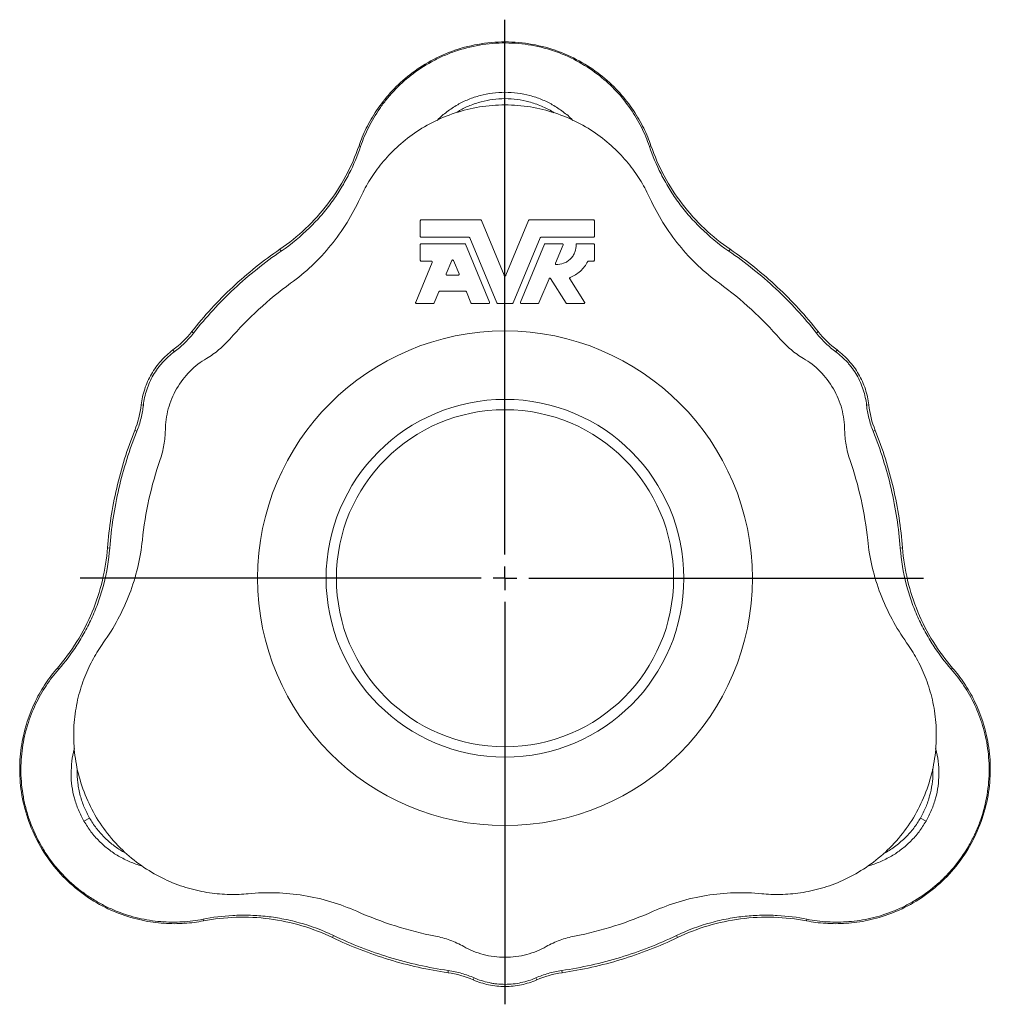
# Model space of a CAD drawing. Header units: millimetres. Extents: x 113 to 719, y 52 to 537.
# Tile 5 of 5: x 514 to 719, y 329 to 537. Entities that reach past the tile are written whole.
import ezdxf

# ---------------------------------------------------------------- set-up
doc = ezdxf.new("R2010")
doc.units = ezdxf.units.MM
doc.layers.add('FORMAT', color=7, linetype='Continuous')

# ---------------------------------------------------------------- blocks, each defined once
blk = doc.blocks.new('SW_CENTERMARKSYMBOL_0')
at = {"layer": 'FORMAT', "color": 0}
for p, q in [((0, 5), (0, 117.65)), ((0, 0), (0, 2.5)), ((-5, 0), (-89.49, 0)), ((0, 0), (-2.5, 0)), ((0, 0), (0, -2.5)), ((0, 0), (2.5, 0)), ((5, 0), (88.15, 0)), ((0, -5), (0, -89.74))]:
    blk.add_line(p, q, dxfattribs=at)

msp = doc.modelspace()

# ---------------------------------------------------------------- linework, layer by layer
at = {"color": 7, "linetype": 'Continuous', "lineweight": 15}
for p, q in [((616.61, 519.88), (616.61, 521.23)), ((598.78, 490.85), (598.78, 494.15)), ((598.97, 494.34), (611.49, 494.34)), ((611.66, 494.22), (616.44, 482.67)), ((616.78, 482.67), (621.57, 494.22)), ((621.74, 494.34), (635.25, 494.34)), ((635.43, 494.15), (635.43, 490.85)), ((609.04, 490.67), (598.97, 490.67)), ((614.88, 476.86), (609.21, 490.56)), ((624.02, 490.56), (618.34, 476.86)), ((635.25, 490.67), (624.19, 490.67)), ((598.78, 485.84), (598.78, 489.14)), ((598.97, 489.32), (608.13, 489.32)), ((608.3, 489.21), (613.36, 477)), ((619.86, 477), (624.92, 489.21)), ((625.09, 489.32), (628.66, 489.32)), ((628.83, 489.07), (627.23, 485.2)), ((631.76, 489.32), (635.25, 489.32)), ((635.43, 489.14), (635.43, 485.84)), ((597.81, 477), (601.29, 485.4)), ((601.12, 485.65), (598.97, 485.65)), ((604.24, 482.95), (605.41, 485.79)), ((605.75, 485.79), (606.93, 482.95)), ((635.25, 485.65), (634.19, 485.65)), ((606.76, 482.7), (604.41, 482.7)), ((625.88, 481.95), (623.77, 476.86)), ((629.48, 476.83), (626.2, 481.98)), ((630.24, 481.93), (633.36, 477.03)), ((602.68, 479.2), (601.71, 476.86)), ((608.31, 479.31), (602.85, 479.31)), ((609.45, 476.86), (608.48, 479.2)), ((601.55, 476.75), (597.98, 476.75)), ((613.19, 476.75), (609.62, 476.75)), ((618.17, 476.75), (615.05, 476.75)), ((623.6, 476.75), (620.03, 476.75)), ((633.21, 476.75), (629.64, 476.75)), ((529.13, 368.35), (527.96, 367.68)), ((704.1, 368.35), (705.27, 367.68))]:
    msp.add_line(p, q, dxfattribs=at)
at = {"color": 8, "linetype": 'Continuous', "lineweight": 0}
for p, q in [((585.87, 509.95), (586.21, 509.83)), ((647.35, 509.95), (647.01, 509.83)), ((569.21, 488.15), (569.48, 487.76)), ((664.01, 488.15), (663.74, 487.76)), ((550.66, 470.8), (551.03, 470.51)), ((682.56, 470.8), (682.19, 470.51)), ((546.68, 466.94), (546.96, 466.57)), ((686.54, 466.94), (686.26, 466.57)), ((540.01, 455.38), (540.47, 455.33)), ((693.21, 455.38), (692.75, 455.33)), ((538.65, 450.01), (539.09, 449.83)), ((694.57, 450.01), (694.13, 449.83)), ((532.91, 425.26), (533.38, 425.23)), ((700.32, 425.26), (699.84, 425.23)), ((522.36, 399.94), (522.63, 399.7)), ((710.87, 399.94), (710.59, 399.7)), ((553.1, 346.69), (553.03, 347.05)), ((680.12, 346.69), (680.19, 347.05)), ((580.3, 343.17), (580.51, 343.6)), ((652.92, 343.17), (652.71, 343.6)), ((604.61, 335.78), (604.67, 336.24)), ((628.62, 335.78), (628.55, 336.24)), ((609.94, 334.26), (610.12, 334.69)), ((623.28, 334.26), (623.1, 334.69))]:
    msp.add_line(p, q, dxfattribs=at)
at = {"color": 7, "linetype": 'Continuous', "lineweight": 15}
for radius in [52.09, 37.67, 35.5]:
    msp.add_circle((616.61, 418.86), radius, dxfattribs=at)
for points, knots in [([(585.87, 509.95), (586.29, 511.16), (586.8, 512.4), (588.02, 514.89), (588.74, 516.15), (590.42, 518.65), (591.37, 519.88), (593.53, 522.28), (594.73, 523.43), (597.39, 525.59), (598.84, 526.6), (601.96, 528.4), (603.63, 529.18), (607.15, 530.47), (608.98, 530.98), (612.75, 531.65), (614.68, 531.82), (618.54, 531.82), (620.47, 531.65), (624.24, 530.98), (626.08, 530.47), (629.59, 529.18), (631.26, 528.4), (634.38, 526.6), (635.84, 525.59), (638.49, 523.43), (639.7, 522.28), (641.85, 519.88), (642.81, 518.65), (644.48, 516.15), (645.2, 514.89), (646.43, 512.4), (646.93, 511.16), (647.35, 509.95)], [0, 0, 0, 0, 0.0625, 0.0625, 0.125, 0.125, 0.1875, 0.1875, 0.25, 0.25, 0.3125, 0.3125, 0.375, 0.375, 0.4375, 0.4375, 0.5, 0.5, 0.5625, 0.5625, 0.625, 0.625, 0.6875, 0.6875, 0.75, 0.75, 0.8125, 0.8125, 0.875, 0.875, 0.9375, 0.9375, 1, 1, 1, 1]), ([(647.01, 509.83), (646.54, 511.2), (645.99, 512.55), (644.67, 515.18), (643.91, 516.47), (642.17, 518.99), (641.2, 520.22), (638.99, 522.58), (637.79, 523.69), (635.17, 525.75), (633.76, 526.7), (630.7, 528.4), (629.11, 529.13), (625.77, 530.33), (624.02, 530.79), (620.39, 531.44), (618.56, 531.6), (615.81, 531.61), (614.89, 531.57), (613.06, 531.42), (612.13, 531.31), (609.42, 530.84), (607.67, 530.39), (605.55, 529.65), (605.13, 529.49), (604.3, 529.16), (603.88, 528.98), (602.67, 528.44), (601.89, 528.04), (599.61, 526.79), (598.18, 525.85), (595.52, 523.77), (594.31, 522.66), (592.66, 520.9), (592.14, 520.3), (591.15, 519.07), (590.67, 518.44), (589.35, 516.53), (588.58, 515.22), (587.24, 512.56), (586.68, 511.2), (586.21, 509.83)], [0, 0, 0, 0, 0.0625, 0.0625, 0.125, 0.125, 0.1875, 0.1875, 0.25, 0.25, 0.3125, 0.3125, 0.375, 0.375, 0.4375, 0.4375, 0.5, 0.5, 0.53125, 0.53125, 0.5625, 0.5625, 0.625, 0.625, 0.640625, 0.640625, 0.65625, 0.65625, 0.6875, 0.6875, 0.75, 0.75, 0.8125, 0.8125, 0.84375, 0.84375, 0.875, 0.875, 0.9375, 0.9375, 1, 1, 1, 1]), ([(616.61, 521.23), (615.73, 521.2), (613.96, 521.13), (611.36, 520.59), (608.9, 519.76), (606.52, 518.61), (604.38, 517.13), (602.93, 516), (602.37, 515.33), (602.34, 515.29)], [0, 0, 0, 0, 0.157898, 0.315891, 0.476047, 0.6363, 0.812874, 0.989567, 1, 1, 1, 1]), ([(616.61, 521.23), (617.5, 521.2), (619.27, 521.13), (621.86, 520.59), (624.33, 519.76), (626.7, 518.61), (628.85, 517.13), (630.3, 516), (630.85, 515.33), (630.88, 515.29)], [0, 0, 0, 0, 0.157898, 0.315891, 0.476047, 0.6363, 0.812874, 0.989567, 1, 1, 1, 1]), ([(647.13, 498.9), (646.6, 500.06), (645.99, 501.23), (644.58, 503.57), (643.77, 504.73), (641.96, 507.02), (640.95, 508.14), (638.72, 510.28), (637.49, 511.31), (634.85, 513.21), (633.42, 514.09), (630.4, 515.64), (628.8, 516.31), (625.47, 517.41), (623.74, 517.84), (620.21, 518.41), (618.41, 518.56), (614.81, 518.56), (613.01, 518.41), (609.49, 517.84), (607.76, 517.41), (604.43, 516.31), (602.83, 515.64), (599.8, 514.09), (598.38, 513.21), (595.73, 511.31), (594.51, 510.28), (592.27, 508.14), (591.26, 507.02), (589.45, 504.73), (588.64, 503.57), (587.23, 501.23), (586.62, 500.06), (586.09, 498.9)], [0, 0, 0, 0, 0.0625, 0.0625, 0.125, 0.125, 0.1875, 0.1875, 0.25, 0.25, 0.3125, 0.3125, 0.375, 0.375, 0.4375, 0.4375, 0.5, 0.5, 0.5625, 0.5625, 0.625, 0.625, 0.6875, 0.6875, 0.75, 0.75, 0.8125, 0.8125, 0.875, 0.875, 0.9375, 0.9375, 1, 1, 1, 1]), ([(616.61, 519.88), (615.76, 519.85), (614.06, 519.78), (611.57, 519.27), (609.21, 518.46), (607.47, 517.67), (606.61, 517.08), (606.39, 516.94)], [0, 0, 0, 0, 0.229129, 0.458398, 0.690459, 0.922663, 1, 1, 1, 1]), ([(626.88, 516.92), (626.81, 516.98), (626.04, 517.54), (624.28, 518.35), (621.77, 519.25), (619.18, 519.78), (617.47, 519.85), (616.61, 519.88)], [0, 0, 0, 0, 0.02805, 0.284603, 0.540942, 0.770542, 1, 1, 1, 1]), ([(569.21, 488.15), (571.1, 489.44), (572.91, 490.9), (576.29, 494.1), (577.87, 495.85), (580.72, 499.58), (581.99, 501.56), (584.19, 505.66), (585.12, 507.79), (585.87, 509.95)], [0, 0, 0, 0, 0.25, 0.25, 0.5, 0.5, 0.75, 0.75, 1, 1, 1, 1]), ([(569.48, 487.76), (571.67, 489.25), (573.65, 490.9), (575.91, 493.13), (576.36, 493.58), (577.21, 494.5), (577.62, 494.96), (578.8, 496.34), (579.54, 497.28), (580.91, 499.17), (581.54, 500.13), (582.73, 502.07), (583.26, 503.04), (584.75, 505.95), (585.55, 507.88), (586.21, 509.83)], [0, 0, 0, 0, 0.25, 0.25, 0.3125, 0.3125, 0.375, 0.375, 0.5, 0.5, 0.625, 0.625, 0.75, 0.75, 1, 1, 1, 1]), ([(663.74, 487.76), (661.56, 489.25), (659.57, 490.9), (657.31, 493.13), (656.87, 493.58), (656.02, 494.5), (655.61, 494.96), (654.42, 496.34), (653.68, 497.28), (652.31, 499.17), (651.68, 500.13), (650.5, 502.07), (649.96, 503.04), (648.48, 505.95), (647.67, 507.88), (647.01, 509.83)], [0, 0, 0, 0, 0.25, 0.25, 0.3125, 0.3125, 0.375, 0.375, 0.5, 0.5, 0.625, 0.625, 0.75, 0.75, 1, 1, 1, 1]), ([(664.01, 488.15), (662.12, 489.44), (660.31, 490.9), (656.93, 494.1), (655.36, 495.85), (652.51, 499.58), (651.23, 501.56), (649.03, 505.66), (648.1, 507.79), (647.35, 509.95)], [0, 0, 0, 0, 0.25, 0.25, 0.5, 0.5, 0.75, 0.75, 1, 1, 1, 1]), ([(571.46, 480.98), (573.02, 482.11), (574.52, 483.35), (577.36, 486.03), (578.7, 487.47), (581.18, 490.51), (582.32, 492.11), (584.38, 495.43), (585.29, 497.15), (586.09, 498.9)], [0, 0, 0, 0, 0.25, 0.25, 0.5, 0.5, 0.75, 0.75, 1, 1, 1, 1]), ([(661.76, 480.98), (660.2, 482.11), (658.7, 483.35), (655.86, 486.03), (654.52, 487.47), (652.04, 490.51), (650.9, 492.11), (648.85, 495.43), (647.93, 497.15), (647.13, 498.9)], [0, 0, 0, 0, 0.25, 0.25, 0.5, 0.5, 0.75, 0.75, 1, 1, 1, 1]), ([(598.97, 494.34), (598.92, 494.34), (598.87, 494.32), (598.8, 494.25), (598.78, 494.2), (598.78, 494.15)], [0, 0, 0, 0, 0.5, 0.5, 1, 1, 1, 1]), ([(611.66, 494.22), (611.64, 494.25), (611.62, 494.28), (611.56, 494.33), (611.52, 494.34), (611.49, 494.34)], [0, 0, 0, 0, 0.5, 0.5, 1, 1, 1, 1]), ([(621.74, 494.34), (621.7, 494.34), (621.67, 494.33), (621.6, 494.28), (621.58, 494.25), (621.57, 494.22)], [0, 0, 0, 0, 0.5, 0.5, 1, 1, 1, 1]), ([(635.43, 494.15), (635.43, 494.2), (635.41, 494.25), (635.34, 494.32), (635.29, 494.34), (635.25, 494.34)], [0, 0, 0, 0, 0.5, 0.5, 1, 1, 1, 1]), ([(598.78, 490.85), (598.78, 490.81), (598.8, 490.76), (598.87, 490.69), (598.92, 490.67), (598.97, 490.67)], [0, 0, 0, 0, 0.5, 0.5, 1, 1, 1, 1]), ([(609.21, 490.56), (609.19, 490.59), (609.17, 490.62), (609.11, 490.66), (609.07, 490.67), (609.04, 490.67)], [0, 0, 0, 0, 0.5, 0.5, 1, 1, 1, 1]), ([(624.19, 490.67), (624.15, 490.67), (624.11, 490.66), (624.05, 490.62), (624.03, 490.59), (624.02, 490.56)], [0, 0, 0, 0, 0.5, 0.5, 1, 1, 1, 1]), ([(635.25, 490.67), (635.29, 490.67), (635.34, 490.69), (635.41, 490.76), (635.43, 490.81), (635.43, 490.85)], [0, 0, 0, 0, 0.5, 0.5, 1, 1, 1, 1]), ([(569.21, 488.15), (565.72, 485.76), (562.39, 483.09), (556.17, 477.28), (553.28, 474.13), (550.66, 470.8)], [0, 0, 0, 0, 0.5, 0.5, 1, 1, 1, 1]), ([(569.48, 487.76), (566.01, 485.38), (562.69, 482.73), (556.51, 476.95), (553.64, 473.82), (551.03, 470.51)], [0, 0, 0, 0, 0.5, 0.5, 1, 1, 1, 1]), ([(598.97, 489.32), (598.92, 489.32), (598.87, 489.3), (598.8, 489.23), (598.78, 489.18), (598.78, 489.14)], [0, 0, 0, 0, 0.5, 0.5, 1, 1, 1, 1]), ([(608.3, 489.21), (608.29, 489.24), (608.27, 489.27), (608.21, 489.31), (608.17, 489.32), (608.13, 489.32)], [0, 0, 0, 0, 0.5, 0.5, 1, 1, 1, 1]), ([(625.09, 489.32), (625.05, 489.32), (625.02, 489.31), (624.96, 489.27), (624.93, 489.24), (624.92, 489.21)], [0, 0, 0, 0, 0.5, 0.5, 1, 1, 1, 1]), ([(627.39, 484.95), (627.88, 484.93), (628.42, 485), (629.21, 485.29), (629.47, 485.42), (629.96, 485.73), (630.19, 485.92), (630.61, 486.33), (630.79, 486.56), (631.1, 487.05), (631.23, 487.31), (631.52, 488.1), (631.6, 488.64), (631.58, 489.13)], [0, 0, 0, 0, 0.25, 0.25, 0.375, 0.375, 0.5, 0.5, 0.625, 0.625, 0.75, 0.75, 1, 1, 1, 1]), ([(628.83, 489.07), (628.84, 489.09), (628.84, 489.12), (628.84, 489.18), (628.83, 489.21), (628.79, 489.26), (628.77, 489.29), (628.71, 489.31), (628.68, 489.32), (628.66, 489.32)], [0, 0, 0, 0, 0.25, 0.25, 0.5, 0.5, 0.75, 0.75, 1, 1, 1, 1]), ([(631.76, 489.32), (631.72, 489.32), (631.67, 489.3), (631.59, 489.23), (631.58, 489.17), (631.58, 489.13)], [0, 0, 0, 0, 0.5, 0.5, 1, 1, 1, 1]), ([(635.43, 489.14), (635.43, 489.18), (635.41, 489.23), (635.34, 489.3), (635.29, 489.32), (635.25, 489.32)], [0, 0, 0, 0, 0.5, 0.5, 1, 1, 1, 1]), ([(663.74, 487.76), (667.22, 485.38), (670.53, 482.73), (676.72, 476.95), (679.59, 473.82), (682.19, 470.51)], [0, 0, 0, 0, 0.5, 0.5, 1, 1, 1, 1]), ([(664.01, 488.15), (667.5, 485.76), (670.84, 483.09), (677.06, 477.28), (679.94, 474.13), (682.56, 470.8)], [0, 0, 0, 0, 0.5, 0.5, 1, 1, 1, 1]), ([(598.78, 485.84), (598.78, 485.79), (598.8, 485.74), (598.87, 485.67), (598.92, 485.65), (598.97, 485.65)], [0, 0, 0, 0, 0.5, 0.5, 1, 1, 1, 1]), ([(601.29, 485.4), (601.3, 485.42), (601.3, 485.45), (601.3, 485.51), (601.29, 485.55), (601.25, 485.6), (601.23, 485.62), (601.17, 485.65), (601.14, 485.65), (601.12, 485.65)], [0, 0, 0, 0, 0.25, 0.25, 0.5, 0.5, 0.75, 0.75, 1, 1, 1, 1]), ([(605.75, 485.79), (605.74, 485.81), (605.72, 485.84), (605.66, 485.89), (605.62, 485.9), (605.54, 485.9), (605.5, 485.89), (605.44, 485.84), (605.42, 485.81), (605.41, 485.79)], [0, 0, 0, 0, 0.25, 0.25, 0.5, 0.5, 0.75, 0.75, 1, 1, 1, 1]), ([(630.33, 482.19), (631.1, 482.51), (631.84, 482.97), (633.11, 484.13), (633.64, 484.82), (634.03, 485.56)], [0, 0, 0, 0, 0.5, 0.5, 1, 1, 1, 1]), ([(634.19, 485.65), (634.16, 485.65), (634.13, 485.65), (634.07, 485.61), (634.05, 485.58), (634.03, 485.56)], [0, 0, 0, 0, 0.5, 0.5, 1, 1, 1, 1]), ([(635.25, 485.65), (635.29, 485.65), (635.34, 485.67), (635.41, 485.74), (635.43, 485.79), (635.43, 485.84)], [0, 0, 0, 0, 0.5, 0.5, 1, 1, 1, 1]), ([(627.23, 485.2), (627.22, 485.18), (627.21, 485.15), (627.22, 485.09), (627.23, 485.06), (627.26, 485.01), (627.28, 484.99), (627.34, 484.96), (627.37, 484.95), (627.39, 484.95)], [0, 0, 0, 0, 0.25, 0.25, 0.5, 0.5, 0.75, 0.75, 1, 1, 1, 1]), ([(604.24, 482.95), (604.23, 482.93), (604.22, 482.9), (604.23, 482.84), (604.24, 482.81), (604.27, 482.75), (604.3, 482.73), (604.35, 482.71), (604.38, 482.7), (604.41, 482.7)], [0, 0, 0, 0, 0.25, 0.25, 0.5, 0.5, 0.75, 0.75, 1, 1, 1, 1]), ([(606.76, 482.7), (606.78, 482.7), (606.81, 482.71), (606.87, 482.73), (606.89, 482.75), (606.93, 482.81), (606.94, 482.84), (606.94, 482.9), (606.94, 482.93), (606.93, 482.95)], [0, 0, 0, 0, 0.25, 0.25, 0.5, 0.5, 0.75, 0.75, 1, 1, 1, 1]), ([(616.44, 482.67), (616.45, 482.64), (616.47, 482.61), (616.53, 482.57), (616.57, 482.55), (616.65, 482.55), (616.69, 482.57), (616.75, 482.61), (616.77, 482.64), (616.78, 482.67)], [0, 0, 0, 0, 0.25, 0.25, 0.5, 0.5, 0.75, 0.75, 1, 1, 1, 1]), ([(626.2, 481.98), (626.19, 482), (626.17, 482.02), (626.11, 482.06), (626.07, 482.07), (626, 482.06), (625.96, 482.04), (625.91, 482), (625.89, 481.97), (625.88, 481.95)], [0, 0, 0, 0, 0.25, 0.25, 0.5, 0.5, 0.75, 0.75, 1, 1, 1, 1]), ([(630.33, 482.19), (630.28, 482.18), (630.24, 482.13), (630.2, 482.03), (630.22, 481.97), (630.24, 481.93)], [0, 0, 0, 0, 0.5, 0.5, 1, 1, 1, 1]), ([(571.46, 480.98), (569.12, 479.27), (566.87, 477.43), (562.59, 473.51), (560.56, 471.43), (558.66, 469.24)], [0, 0, 0, 0, 0.5, 0.5, 1, 1, 1, 1]), ([(602.85, 479.31), (602.82, 479.31), (602.78, 479.3), (602.72, 479.26), (602.7, 479.23), (602.68, 479.2)], [0, 0, 0, 0, 0.5, 0.5, 1, 1, 1, 1]), ([(608.48, 479.2), (608.47, 479.23), (608.45, 479.26), (608.38, 479.3), (608.35, 479.31), (608.31, 479.31)], [0, 0, 0, 0, 0.5, 0.5, 1, 1, 1, 1]), ([(661.76, 480.98), (664.1, 479.27), (666.35, 477.43), (670.63, 473.51), (672.66, 471.43), (674.56, 469.24)], [0, 0, 0, 0, 0.5, 0.5, 1, 1, 1, 1]), ([(597.81, 477), (597.8, 476.97), (597.79, 476.95), (597.79, 476.89), (597.8, 476.85), (597.84, 476.8), (597.87, 476.78), (597.92, 476.75), (597.95, 476.75), (597.98, 476.75)], [0, 0, 0, 0, 0.25, 0.25, 0.5, 0.5, 0.75, 0.75, 1, 1, 1, 1]), ([(613.19, 476.75), (613.22, 476.75), (613.24, 476.75), (613.3, 476.78), (613.32, 476.8), (613.36, 476.85), (613.37, 476.89), (613.38, 476.95), (613.37, 476.97), (613.36, 477)], [0, 0, 0, 0, 0.25, 0.25, 0.5, 0.5, 0.75, 0.75, 1, 1, 1, 1]), ([(619.86, 477), (619.85, 476.97), (619.85, 476.95), (619.85, 476.89), (619.86, 476.85), (619.9, 476.8), (619.92, 476.78), (619.98, 476.75), (620.01, 476.75), (620.03, 476.75)], [0, 0, 0, 0, 0.25, 0.25, 0.5, 0.5, 0.75, 0.75, 1, 1, 1, 1]), ([(633.21, 476.75), (633.24, 476.75), (633.27, 476.75), (633.32, 476.78), (633.35, 476.81), (633.39, 476.87), (633.39, 476.91), (633.39, 476.97), (633.38, 477), (633.36, 477.03)], [0, 0, 0, 0, 0.25, 0.25, 0.5, 0.5, 0.75, 0.75, 1, 1, 1, 1]), ([(601.55, 476.75), (601.58, 476.75), (601.62, 476.76), (601.68, 476.8), (601.7, 476.83), (601.71, 476.86)], [0, 0, 0, 0, 0.5, 0.5, 1, 1, 1, 1]), ([(609.45, 476.86), (609.46, 476.83), (609.49, 476.8), (609.55, 476.76), (609.59, 476.75), (609.62, 476.75)], [0, 0, 0, 0, 0.5, 0.5, 1, 1, 1, 1]), ([(614.88, 476.86), (614.89, 476.83), (614.92, 476.8), (614.98, 476.76), (615.02, 476.75), (615.05, 476.75)], [0, 0, 0, 0, 0.5, 0.5, 1, 1, 1, 1]), ([(618.17, 476.75), (618.21, 476.75), (618.24, 476.76), (618.3, 476.8), (618.33, 476.83), (618.34, 476.86)], [0, 0, 0, 0, 0.5, 0.5, 1, 1, 1, 1]), ([(623.6, 476.75), (623.64, 476.75), (623.67, 476.76), (623.73, 476.8), (623.76, 476.83), (623.77, 476.86)], [0, 0, 0, 0, 0.5, 0.5, 1, 1, 1, 1]), ([(629.48, 476.83), (629.5, 476.81), (629.52, 476.78), (629.58, 476.75), (629.61, 476.75), (629.64, 476.75)], [0, 0, 0, 0, 0.5, 0.5, 1, 1, 1, 1]), ([(546.96, 466.57), (547.7, 467.11), (548.42, 467.71), (549.44, 468.7), (549.77, 469.04), (550.42, 469.76), (550.73, 470.13), (551.03, 470.51)], [0, 0, 0, 0, 0.5, 0.5, 0.75, 0.75, 1, 1, 1, 1]), ([(553.78, 465.17), (554.69, 465.71), (555.57, 466.33), (557.2, 467.69), (557.97, 468.44), (558.66, 469.24)], [0, 0, 0, 0, 0.5, 0.5, 1, 1, 1, 1]), ([(679.44, 465.17), (678.53, 465.71), (677.66, 466.33), (676.02, 467.69), (675.26, 468.44), (674.56, 469.24)], [0, 0, 0, 0, 0.5, 0.5, 1, 1, 1, 1]), ([(686.26, 466.57), (685.52, 467.11), (684.81, 467.71), (683.79, 468.7), (683.45, 469.04), (682.81, 469.76), (682.49, 470.13), (682.19, 470.51)], [0, 0, 0, 0, 0.5, 0.5, 0.75, 0.75, 1, 1, 1, 1]), ([(546.68, 466.94), (545.79, 466.28), (544.94, 465.51), (543.41, 463.8), (542.73, 462.86), (541.57, 460.85), (541.09, 459.78), (540.38, 457.6), (540.14, 456.49), (540.01, 455.38)], [0, 0, 0, 0, 0.25, 0.25, 0.5, 0.5, 0.75, 0.75, 1, 1, 1, 1]), ([(686.54, 466.94), (687.43, 466.28), (688.28, 465.51), (689.81, 463.8), (690.5, 462.86), (691.66, 460.85), (692.13, 459.78), (692.85, 457.6), (693.09, 456.49), (693.21, 455.38)], [0, 0, 0, 0, 0.25, 0.25, 0.5, 0.5, 0.75, 0.75, 1, 1, 1, 1]), ([(540.47, 455.33), (540.59, 456.41), (540.82, 457.48), (541.34, 459.07), (541.54, 459.6), (542, 460.63), (542.26, 461.14), (542.82, 462.11), (543.13, 462.58), (543.63, 463.27), (543.8, 463.5), (544.15, 463.94), (544.34, 464.15), (544.9, 464.77), (545.29, 465.16), (546.1, 465.9), (546.52, 466.25), (546.96, 466.57)], [0, 0, 0, 0, 0.25, 0.25, 0.375, 0.375, 0.5, 0.5, 0.625, 0.625, 0.6875, 0.6875, 0.75, 0.75, 0.875, 0.875, 1, 1, 1, 1]), ([(553.78, 465.17), (552.54, 464.44), (551.34, 463.52), (549.19, 461.36), (548.24, 460.12), (546.69, 457.44), (546.1, 456), (545.3, 453.06), (545.11, 451.56), (545.09, 450.12)], [0, 0, 0, 0, 0.25, 0.25, 0.5, 0.5, 0.75, 0.75, 1, 1, 1, 1]), ([(679.44, 465.17), (680.69, 464.44), (681.88, 463.52), (684.03, 461.36), (684.98, 460.12), (686.53, 457.44), (687.13, 456), (687.92, 453.06), (688.12, 451.56), (688.13, 450.12)], [0, 0, 0, 0, 0.25, 0.25, 0.5, 0.5, 0.75, 0.75, 1, 1, 1, 1]), ([(692.75, 455.33), (692.63, 456.41), (692.4, 457.48), (691.89, 459.07), (691.68, 459.6), (691.22, 460.63), (690.97, 461.14), (690.4, 462.11), (690.1, 462.58), (689.6, 463.27), (689.42, 463.5), (689.07, 463.94), (688.89, 464.15), (688.33, 464.77), (687.94, 465.16), (687.12, 465.9), (686.7, 466.25), (686.26, 466.57)], [0, 0, 0, 0, 0.25, 0.25, 0.375, 0.375, 0.5, 0.5, 0.625, 0.625, 0.6875, 0.6875, 0.75, 0.75, 0.875, 0.875, 1, 1, 1, 1]), ([(540.47, 455.33), (540.37, 454.41), (540.21, 453.5), (539.86, 452.12), (539.73, 451.66), (539.44, 450.74), (539.27, 450.28), (539.09, 449.83)], [0, 0, 0, 0, 0.5, 0.5, 0.75, 0.75, 1, 1, 1, 1]), ([(692.75, 455.33), (692.85, 454.41), (693.02, 453.5), (693.36, 452.12), (693.49, 451.66), (693.78, 450.74), (693.95, 450.28), (694.13, 449.83)], [0, 0, 0, 0, 0.5, 0.5, 0.75, 0.75, 1, 1, 1, 1]), ([(545.09, 450.12), (545.08, 449.06), (544.98, 447.99), (544.62, 445.9), (544.35, 444.86), (544.01, 443.86)], [0, 0, 0, 0, 0.5, 0.5, 1, 1, 1, 1]), ([(688.13, 450.12), (688.15, 449.06), (688.24, 447.99), (688.61, 445.9), (688.87, 444.86), (689.22, 443.86)], [0, 0, 0, 0, 0.5, 0.5, 1, 1, 1, 1]), ([(532.91, 425.26), (533.23, 429.49), (533.88, 433.71), (535.8, 442), (537.08, 446.08), (538.65, 450.01)], [0, 0, 0, 0, 0.5, 0.5, 1, 1, 1, 1]), ([(533.38, 425.23), (533.7, 429.43), (534.34, 433.62), (536.26, 441.87), (537.53, 445.92), (539.09, 449.83)], [0, 0, 0, 0, 0.5, 0.5, 1, 1, 1, 1]), ([(699.84, 425.23), (699.52, 429.43), (698.88, 433.62), (696.97, 441.87), (695.69, 445.92), (694.13, 449.83)], [0, 0, 0, 0, 0.5, 0.5, 1, 1, 1, 1]), ([(700.32, 425.26), (699.99, 429.49), (699.35, 433.71), (697.42, 442), (696.14, 446.08), (694.57, 450.01)], [0, 0, 0, 0, 0.5, 0.5, 1, 1, 1, 1]), ([(540.25, 426.9), (540.55, 429.78), (541.02, 432.65), (542.27, 438.32), (543.06, 441.12), (544.01, 443.86)], [0, 0, 0, 0, 0.5, 0.5, 1, 1, 1, 1]), ([(692.98, 426.9), (692.67, 429.78), (692.21, 432.65), (690.95, 438.32), (690.16, 441.12), (689.22, 443.86)], [0, 0, 0, 0, 0.5, 0.5, 1, 1, 1, 1]), ([(532.91, 425.26), (532.73, 422.99), (532.38, 420.69), (531.29, 416.16), (530.57, 413.92), (528.76, 409.59), (527.69, 407.5), (525.23, 403.54), (523.85, 401.67), (522.36, 399.94)], [0, 0, 0, 0, 0.25, 0.25, 0.5, 0.5, 0.75, 0.75, 1, 1, 1, 1]), ([(533.38, 425.23), (533.18, 422.59), (532.74, 420.05), (531.95, 416.97), (531.77, 416.36), (531.41, 415.17), (531.21, 414.58), (530.61, 412.86), (530.16, 411.76), (529.21, 409.63), (528.7, 408.6), (527.61, 406.6), (527.04, 405.65), (525.26, 402.92), (523.99, 401.25), (522.63, 399.7)], [0, 0, 0, 0, 0.25, 0.25, 0.3125, 0.3125, 0.375, 0.375, 0.5, 0.5, 0.625, 0.625, 0.75, 0.75, 1, 1, 1, 1]), ([(540.25, 426.9), (540.04, 424.99), (539.72, 423.07), (538.81, 419.27), (538.24, 417.39), (536.85, 413.72), (536.03, 411.94), (534.19, 408.49), (533.16, 406.84), (532.03, 405.27)], [0, 0, 0, 0, 0.25, 0.25, 0.5, 0.5, 0.75, 0.75, 1, 1, 1, 1]), ([(692.98, 426.9), (693.18, 424.99), (693.51, 423.07), (694.41, 419.27), (694.98, 417.39), (696.38, 413.72), (697.19, 411.94), (699.04, 408.49), (700.07, 406.84), (701.19, 405.27)], [0, 0, 0, 0, 0.25, 0.25, 0.5, 0.5, 0.75, 0.75, 1, 1, 1, 1]), ([(699.84, 425.23), (700.05, 422.59), (700.48, 420.05), (701.28, 416.97), (701.45, 416.36), (701.82, 415.17), (702.01, 414.58), (702.62, 412.86), (703.06, 411.76), (704.01, 409.63), (704.53, 408.6), (705.62, 406.6), (706.18, 405.65), (707.96, 402.92), (709.24, 401.25), (710.59, 399.7)], [0, 0, 0, 0, 0.25, 0.25, 0.3125, 0.3125, 0.375, 0.375, 0.5, 0.5, 0.625, 0.625, 0.75, 0.75, 1, 1, 1, 1]), ([(700.32, 425.26), (700.49, 422.99), (700.85, 420.69), (701.93, 416.16), (702.66, 413.92), (704.46, 409.59), (705.54, 407.5), (707.99, 403.54), (709.37, 401.67), (710.87, 399.94)], [0, 0, 0, 0, 0.25, 0.25, 0.5, 0.5, 0.75, 0.75, 1, 1, 1, 1]), ([(532.03, 405.27), (531.3, 404.24), (530.59, 403.12), (529.27, 400.73), (528.66, 399.45), (527.59, 396.74), (527.13, 395.3), (526.39, 392.3), (526.11, 390.72), (525.79, 387.48), (525.74, 385.81), (525.91, 382.41), (526.13, 380.69), (526.84, 377.26), (527.33, 375.55), (528.6, 372.2), (529.38, 370.57), (531.17, 367.46), (532.2, 365.97), (534.46, 363.2), (535.69, 361.92), (538.31, 359.58), (539.69, 358.54), (542.55, 356.69), (544.02, 355.9), (546.99, 354.55), (548.49, 354.01), (551.47, 353.15), (552.94, 352.83), (555.83, 352.4), (557.24, 352.29), (559.97, 352.23), (561.29, 352.29), (562.55, 352.41)], [0, 0, 0, 0, 0.0625, 0.0625, 0.125, 0.125, 0.1875, 0.1875, 0.25, 0.25, 0.3125, 0.3125, 0.375, 0.375, 0.4375, 0.4375, 0.5, 0.5, 0.5625, 0.5625, 0.625, 0.625, 0.6875, 0.6875, 0.75, 0.75, 0.8125, 0.8125, 0.875, 0.875, 0.9375, 0.9375, 1, 1, 1, 1]), ([(670.67, 352.41), (671.94, 352.29), (673.25, 352.23), (675.98, 352.29), (677.4, 352.4), (680.28, 352.83), (681.76, 353.15), (684.73, 354.01), (686.23, 354.55), (689.2, 355.9), (690.67, 356.69), (693.53, 358.54), (694.91, 359.58), (697.53, 361.92), (698.76, 363.2), (701.02, 365.97), (702.05, 367.46), (703.85, 370.57), (704.62, 372.2), (705.89, 375.55), (706.39, 377.26), (707.1, 380.69), (707.31, 382.41), (707.48, 385.81), (707.44, 387.48), (707.11, 390.72), (706.84, 392.3), (706.1, 395.3), (705.63, 396.74), (704.56, 399.45), (703.95, 400.73), (702.64, 403.12), (701.93, 404.24), (701.19, 405.27)], [0, 0, 0, 0, 0.0625, 0.0625, 0.125, 0.125, 0.1875, 0.1875, 0.25, 0.25, 0.3125, 0.3125, 0.375, 0.375, 0.4375, 0.4375, 0.5, 0.5, 0.5625, 0.5625, 0.625, 0.625, 0.6875, 0.6875, 0.75, 0.75, 0.8125, 0.8125, 0.875, 0.875, 0.9375, 0.9375, 1, 1, 1, 1]), ([(553.1, 346.69), (551.84, 346.45), (550.51, 346.27), (547.74, 346.09), (546.29, 346.08), (543.29, 346.28), (541.75, 346.49), (538.6, 347.16), (536.99, 347.63), (533.79, 348.85), (532.19, 349.6), (529.08, 351.41), (527.56, 352.46), (524.69, 354.86), (523.33, 356.2), (520.86, 359.13), (519.75, 360.71), (517.82, 364.05), (517, 365.81), (515.7, 369.41), (515.22, 371.25), (514.58, 374.94), (514.43, 376.78), (514.42, 380.38), (514.57, 382.14), (515.11, 385.53), (515.51, 387.15), (516.5, 390.21), (517.1, 391.66), (518.42, 394.35), (519.15, 395.6), (520.7, 397.91), (521.52, 398.97), (522.36, 399.94)], [0, 0, 0, 0, 0.0625, 0.0625, 0.125, 0.125, 0.1875, 0.1875, 0.25, 0.25, 0.3125, 0.3125, 0.375, 0.375, 0.4375, 0.4375, 0.5, 0.5, 0.5625, 0.5625, 0.625, 0.625, 0.6875, 0.6875, 0.75, 0.75, 0.8125, 0.8125, 0.875, 0.875, 0.9375, 0.9375, 1, 1, 1, 1]), ([(522.63, 399.7), (521.68, 398.62), (520.79, 397.46), (519.17, 395), (518.43, 393.69), (517.44, 391.62), (517.14, 390.91), (516.57, 389.45), (516.31, 388.7), (515.6, 386.38), (515.24, 384.78), (514.88, 382.31), (514.79, 381.48), (514.68, 379.78), (514.66, 378.92), (514.7, 376.29), (514.87, 374.55), (515.35, 371.93), (515.54, 371.06), (516.01, 369.32), (516.29, 368.44), (517.23, 365.84), (518, 364.18), (519.37, 361.79), (519.86, 361.02), (520.91, 359.5), (521.47, 358.76), (523.23, 356.64), (524.5, 355.35), (526.54, 353.6), (527.25, 353.04), (528.69, 352), (529.42, 351.52), (530.91, 350.62), (531.66, 350.2), (533.19, 349.44), (533.96, 349.09), (536.31, 348.14), (537.87, 347.65), (540.22, 347.1), (541, 346.95), (542.56, 346.7), (543.34, 346.61), (545.67, 346.42), (547.18, 346.4), (550.15, 346.58), (551.61, 346.77), (553.03, 347.05)], [0, 0, 0, 0, 0.0625, 0.0625, 0.125, 0.125, 0.15625, 0.15625, 0.1875, 0.1875, 0.25, 0.25, 0.28125, 0.28125, 0.3125, 0.3125, 0.375, 0.375, 0.40625, 0.40625, 0.4375, 0.4375, 0.5, 0.5, 0.53125, 0.53125, 0.5625, 0.5625, 0.625, 0.625, 0.65625, 0.65625, 0.6875, 0.6875, 0.71875, 0.71875, 0.75, 0.75, 0.8125, 0.8125, 0.84375, 0.84375, 0.875, 0.875, 0.9375, 0.9375, 1, 1, 1, 1]), ([(710.87, 399.94), (711.71, 398.97), (712.52, 397.91), (714.07, 395.6), (714.8, 394.35), (716.13, 391.66), (716.72, 390.21), (717.71, 387.15), (718.11, 385.53), (718.66, 382.14), (718.8, 380.38), (718.8, 376.78), (718.64, 374.94), (718, 371.25), (717.52, 369.41), (716.22, 365.81), (715.4, 364.05), (713.48, 360.71), (712.36, 359.13), (709.89, 356.2), (708.54, 354.86), (705.66, 352.46), (704.15, 351.41), (701.03, 349.6), (699.43, 348.85), (696.23, 347.63), (694.63, 347.16), (691.48, 346.49), (689.93, 346.28), (686.93, 346.08), (685.48, 346.09), (682.71, 346.27), (681.38, 346.45), (680.12, 346.69)], [0, 0, 0, 0, 0.0625, 0.0625, 0.125, 0.125, 0.1875, 0.1875, 0.25, 0.25, 0.3125, 0.3125, 0.375, 0.375, 0.4375, 0.4375, 0.5, 0.5, 0.5625, 0.5625, 0.625, 0.625, 0.6875, 0.6875, 0.75, 0.75, 0.8125, 0.8125, 0.875, 0.875, 0.9375, 0.9375, 1, 1, 1, 1]), ([(680.19, 347.05), (681.61, 346.77), (683.06, 346.58), (686, 346.4), (687.5, 346.42), (689.79, 346.6), (690.55, 346.69), (692.1, 346.93), (692.89, 347.08), (695.25, 347.62), (696.81, 348.11), (699.13, 349.03), (699.9, 349.38), (701.42, 350.13), (702.18, 350.54), (704.43, 351.89), (705.86, 352.91), (707.89, 354.63), (708.55, 355.24), (709.82, 356.51), (710.44, 357.19), (712.22, 359.31), (713.27, 360.81), (714.65, 363.18), (715.08, 364), (715.87, 365.67), (716.23, 366.52), (717.19, 369.1), (717.67, 370.85), (718.17, 373.49), (718.3, 374.39), (718.48, 376.15), (718.53, 377.03), (718.57, 378.76), (718.55, 379.62), (718.45, 381.32), (718.36, 382.17), (718.01, 384.68), (717.65, 386.28), (716.96, 388.58), (716.7, 389.34), (716.13, 390.81), (715.82, 391.54), (714.82, 393.64), (714.08, 394.96), (712.44, 397.45), (711.55, 398.61), (710.59, 399.7)], [0, 0, 0, 0, 0.0625, 0.0625, 0.125, 0.125, 0.15625, 0.15625, 0.1875, 0.1875, 0.25, 0.25, 0.28125, 0.28125, 0.3125, 0.3125, 0.375, 0.375, 0.40625, 0.40625, 0.4375, 0.4375, 0.5, 0.5, 0.53125, 0.53125, 0.5625, 0.5625, 0.625, 0.625, 0.65625, 0.65625, 0.6875, 0.6875, 0.71875, 0.71875, 0.75, 0.75, 0.8125, 0.8125, 0.84375, 0.84375, 0.875, 0.875, 0.9375, 0.9375, 1, 1, 1, 1]), ([(527.96, 367.68), (527.54, 368.46), (526.72, 370.03), (525.88, 372.55), (525.37, 375.1), (525.18, 377.73), (525.39, 380.32), (525.64, 382.14), (525.95, 382.96), (525.97, 383.01)], [0, 0, 0, 0, 0.157898, 0.315891, 0.476047, 0.6363, 0.812874, 0.989567, 1, 1, 1, 1]), ([(705.27, 367.68), (705.68, 368.46), (706.5, 370.03), (707.34, 372.55), (707.85, 375.1), (708.04, 377.73), (707.84, 380.32), (707.58, 382.14), (707.27, 382.96), (707.26, 383.01)], [0, 0, 0, 0, 0.157898, 0.315891, 0.476047, 0.6363, 0.812874, 0.989567, 1, 1, 1, 1]), ([(526.55, 378.73), (526.54, 378.63), (526.44, 377.69), (526.62, 375.76), (527.09, 373.14), (527.93, 370.63), (528.73, 369.11), (529.13, 368.35)], [0, 0, 0, 0, 0.02805, 0.284603, 0.540942, 0.770542, 1, 1, 1, 1]), ([(704.1, 368.35), (704.49, 369.11), (705.29, 370.61), (706.09, 373.03), (706.57, 375.47), (706.75, 377.38), (706.67, 378.42), (706.65, 378.67)], [0, 0, 0, 0, 0.229128, 0.458397, 0.690459, 0.922663, 1, 1, 1, 1]), ([(527.96, 367.68), (528.43, 366.93), (529.37, 365.43), (531.14, 363.45), (533.09, 361.73), (535.27, 360.25), (537.62, 359.13), (539.33, 358.44), (540.19, 358.3), (540.24, 358.29)], [0, 0, 0, 0, 0.157898, 0.31589, 0.476047, 0.6363, 0.812874, 0.989567, 1, 1, 1, 1]), ([(529.13, 368.35), (529.58, 367.63), (530.49, 366.19), (532.18, 364.29), (534.05, 362.66), (535.62, 361.54), (536.55, 361.09), (536.79, 360.98)], [0, 0, 0, 0, 0.229129, 0.458397, 0.690459, 0.922663, 1, 1, 1, 1]), ([(705.27, 367.68), (704.79, 366.93), (703.85, 365.43), (702.09, 363.45), (700.13, 361.73), (697.95, 360.25), (695.6, 359.13), (693.9, 358.44), (693.03, 358.3), (692.99, 358.29)], [0, 0, 0, 0, 0.157898, 0.31589, 0.476047, 0.6363, 0.812874, 0.989567, 1, 1, 1, 1]), ([(696.4, 360.94), (696.49, 360.98), (697.36, 361.36), (698.93, 362.48), (700.97, 364.2), (702.73, 366.18), (703.64, 367.63), (704.1, 368.35)], [0, 0, 0, 0, 0.02805, 0.284603, 0.540942, 0.770542, 1, 1, 1, 1]), ([(585.39, 348.71), (583.63, 349.49), (581.81, 350.17), (578.06, 351.29), (576.15, 351.73), (572.28, 352.35), (570.32, 352.54), (566.42, 352.66), (564.47, 352.6), (562.55, 352.41)], [0, 0, 0, 0, 0.25, 0.25, 0.5, 0.5, 0.75, 0.75, 1, 1, 1, 1]), ([(647.83, 348.71), (649.59, 349.49), (651.42, 350.17), (655.16, 351.29), (657.07, 351.73), (660.94, 352.35), (662.9, 352.54), (666.8, 352.66), (668.75, 352.6), (670.67, 352.41)], [0, 0, 0, 0, 0.25, 0.25, 0.5, 0.5, 0.75, 0.75, 1, 1, 1, 1]), ([(585.39, 348.71), (588.04, 347.53), (590.76, 346.5), (596.3, 344.75), (599.12, 344.04), (601.96, 343.49)], [0, 0, 0, 0, 0.5, 0.5, 1, 1, 1, 1]), ([(647.83, 348.71), (645.18, 347.53), (642.47, 346.5), (636.93, 344.75), (634.11, 344.04), (631.27, 343.49)], [0, 0, 0, 0, 0.5, 0.5, 1, 1, 1, 1]), ([(580.51, 343.6), (578.12, 344.74), (575.7, 345.64), (572.64, 346.48), (572.03, 346.64), (570.81, 346.92), (570.21, 347.05), (568.41, 347.38), (567.24, 347.55), (564.91, 347.79), (563.76, 347.86), (561.49, 347.91), (560.39, 347.89), (557.13, 347.72), (555.05, 347.45), (553.03, 347.05)], [0, 0, 0, 0, 0.25, 0.25, 0.3125, 0.3125, 0.375, 0.375, 0.5, 0.5, 0.625, 0.625, 0.75, 0.75, 1, 1, 1, 1]), ([(580.3, 343.17), (578.24, 344.16), (576.08, 345), (571.61, 346.33), (569.31, 346.82), (564.66, 347.42), (562.31, 347.53), (557.65, 347.38), (555.34, 347.12), (553.1, 346.69)], [0, 0, 0, 0, 0.25, 0.25, 0.5, 0.5, 0.75, 0.75, 1, 1, 1, 1]), ([(652.71, 343.6), (655.1, 344.74), (657.52, 345.64), (660.58, 346.48), (661.2, 346.64), (662.41, 346.92), (663.01, 347.05), (664.81, 347.38), (665.99, 347.55), (668.31, 347.79), (669.46, 347.86), (671.73, 347.91), (672.84, 347.89), (676.09, 347.72), (678.18, 347.45), (680.19, 347.05)], [0, 0, 0, 0, 0.25, 0.25, 0.3125, 0.3125, 0.375, 0.375, 0.5, 0.5, 0.625, 0.625, 0.75, 0.75, 1, 1, 1, 1]), ([(652.92, 343.17), (654.98, 344.16), (657.15, 345), (661.61, 346.33), (663.91, 346.82), (668.56, 347.42), (670.91, 347.53), (675.57, 347.38), (677.88, 347.12), (680.12, 346.69)], [0, 0, 0, 0, 0.25, 0.25, 0.5, 0.5, 0.75, 0.75, 1, 1, 1, 1]), ([(580.3, 343.17), (584.12, 341.34), (588.1, 339.79), (596.25, 337.31), (600.42, 336.38), (604.61, 335.78)], [0, 0, 0, 0, 0.5, 0.5, 1, 1, 1, 1]), ([(580.51, 343.6), (584.3, 341.78), (588.26, 340.23), (596.36, 337.77), (600.51, 336.85), (604.67, 336.24)], [0, 0, 0, 0, 0.5, 0.5, 1, 1, 1, 1]), ([(607.92, 341.3), (606.99, 341.81), (606.02, 342.26), (604.03, 343), (603, 343.28), (601.96, 343.49)], [0, 0, 0, 0, 0.5, 0.5, 1, 1, 1, 1]), ([(625.31, 341.3), (626.23, 341.81), (627.2, 342.26), (629.2, 343), (630.23, 343.28), (631.27, 343.49)], [0, 0, 0, 0, 0.5, 0.5, 1, 1, 1, 1]), ([(652.71, 343.6), (648.92, 341.78), (644.96, 340.23), (636.86, 337.77), (632.72, 336.85), (628.55, 336.24)], [0, 0, 0, 0, 0.5, 0.5, 1, 1, 1, 1]), ([(652.92, 343.17), (649.1, 341.34), (645.12, 339.79), (636.98, 337.31), (632.81, 336.38), (628.62, 335.78)], [0, 0, 0, 0, 0.5, 0.5, 1, 1, 1, 1]), ([(607.92, 341.3), (609.18, 340.59), (610.57, 340.01), (613.52, 339.23), (615.06, 339.02), (618.16, 339.02), (619.71, 339.23), (622.65, 340.01), (624.04, 340.59), (625.31, 341.3)], [0, 0, 0, 0, 0.25, 0.25, 0.5, 0.5, 0.75, 0.75, 1, 1, 1, 1]), ([(610.12, 334.69), (609.28, 335.06), (608.4, 335.38), (607.04, 335.77), (606.58, 335.88), (605.63, 336.09), (605.15, 336.17), (604.67, 336.24)], [0, 0, 0, 0, 0.5, 0.5, 0.75, 0.75, 1, 1, 1, 1]), ([(623.1, 334.69), (623.94, 335.06), (624.82, 335.38), (626.18, 335.77), (626.65, 335.88), (627.59, 336.09), (628.07, 336.17), (628.55, 336.24)], [0, 0, 0, 0, 0.5, 0.5, 0.75, 0.75, 1, 1, 1, 1]), ([(609.94, 334.26), (610.96, 333.82), (612.04, 333.47), (614.29, 333), (615.45, 332.88), (617.77, 332.88), (618.93, 333), (621.18, 333.47), (622.26, 333.82), (623.28, 334.26)], [0, 0, 0, 0, 0.25, 0.25, 0.5, 0.5, 0.75, 0.75, 1, 1, 1, 1]), ([(623.1, 334.69), (622.11, 334.25), (621.06, 333.92), (619.43, 333.57), (618.86, 333.48), (617.74, 333.36), (617.18, 333.33), (616.05, 333.33), (615.49, 333.36), (614.64, 333.45), (614.36, 333.49), (613.8, 333.57), (613.53, 333.63), (612.71, 333.8), (612.18, 333.94), (611.13, 334.28), (610.62, 334.47), (610.12, 334.69)], [0, 0, 0, 0, 0.25, 0.25, 0.375, 0.375, 0.5, 0.5, 0.625, 0.625, 0.6875, 0.6875, 0.75, 0.75, 0.875, 0.875, 1, 1, 1, 1])]:
    msp.add_open_spline(points, degree=3, knots=knots, dxfattribs=at)
for points in [[(546.68, 466.94), (548.17, 468.04), (549.52, 469.35), (550.66, 470.8)], [(686.54, 466.94), (685.06, 468.04), (683.71, 469.35), (682.56, 470.8)], [(540.01, 455.38), (539.8, 453.55), (539.34, 451.72), (538.65, 450.01)], [(693.21, 455.38), (693.42, 453.55), (693.88, 451.72), (694.57, 450.01)], [(609.94, 334.26), (608.24, 335), (606.43, 335.51), (604.61, 335.78)], [(623.28, 334.26), (624.98, 335), (626.79, 335.51), (628.62, 335.78)]]:
    msp.add_open_spline(points, degree=3, dxfattribs=at)

# ---------------------------------------------------------------- block references
at = {"layer": 'FORMAT'}
msp.add_blockref('SW_CENTERMARKSYMBOL_0', (616.61, 418.86), dxfattribs=at)

doc.saveas('drawing.dxf')
